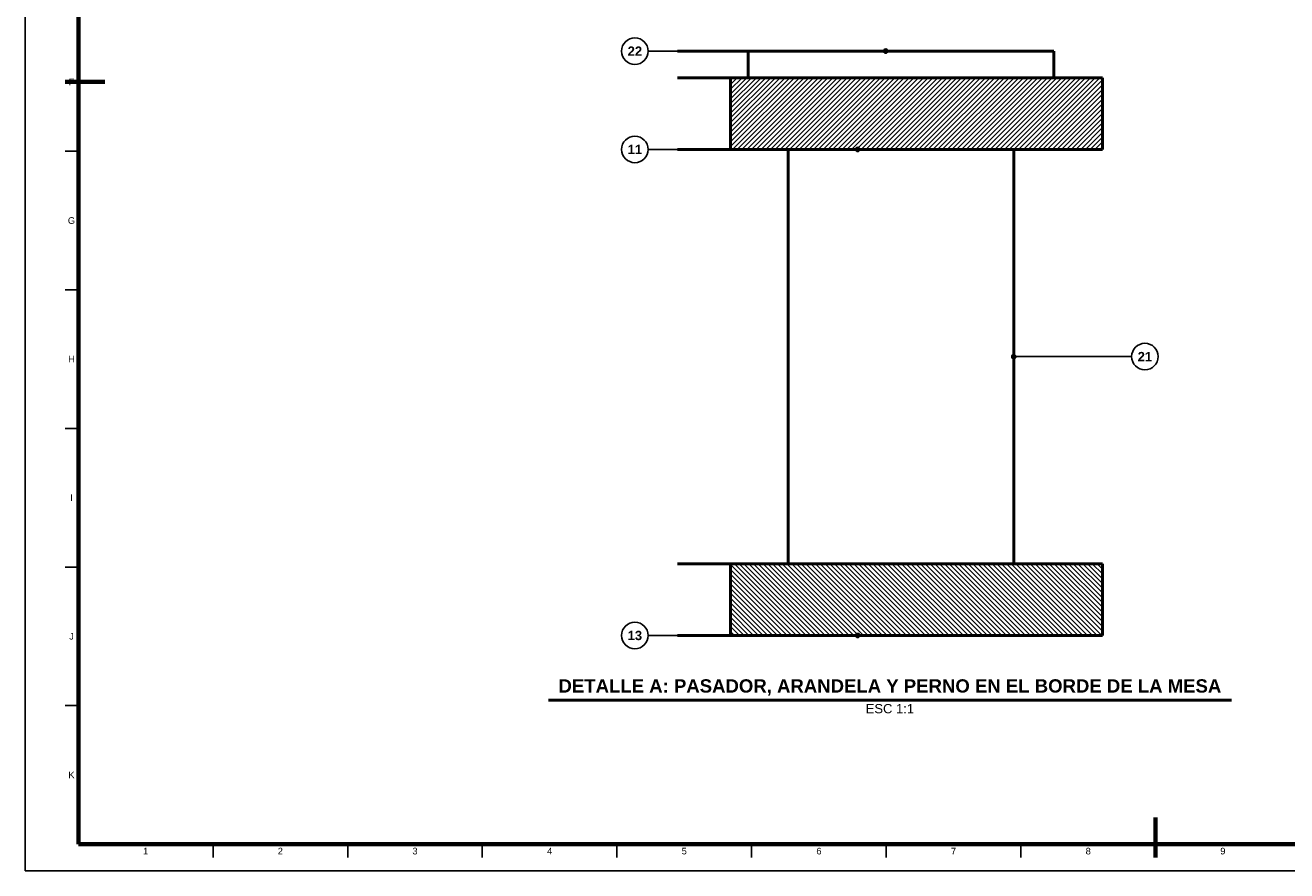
# Model space of a CAD drawing. Header units: millimetres. Extents: x 0 to 841, y 0 to 594.
# Tile 1 of 23: x 0 to 475, y 0 to 318. Entities that reach past the tile are written whole.
import ezdxf
from ezdxf.enums import TextEntityAlignment as Align

# ---------------------------------------------------------------- set-up
doc = ezdxf.new("R2010")
doc.units = ezdxf.units.MM
for name, color, linetype, lineweight in [('ACH', 7, 'CONTINUOUS', 13), ('COTA', 7, 'CONTINUOUS', 25), ('FINA', 7, 'CONTINUOUS', 25), ('MARCO', 7, 'CONTINUOUS', 70), ('TXT', 7, 'CONTINUOUS', 25), ('VIS', 7, 'CONTINUOUS', 50)]:
    doc.layers.add(name, color=color, linetype=linetype, lineweight=lineweight)
doc.styles.add('STD', font='LiberationSans-Regular.ttf')
doc.styles.add('STDB', font='LiberationSans-Bold.ttf')

msp = doc.modelspace()

# ---------------------------------------------------------------- hatches: boundary and pattern name
at = {"layer": 'ACH'}
h = msp.add_hatch(color=7, dxfattribs=at)
h.dxf.hatch_style = 1
h.paths.add_polyline_path([(324.71, 308.59), (324.48, 309.15), (323.91, 309.39), (323.35, 309.15), (323.11, 308.59), (323.35, 308.02), (323.91, 307.79), (324.48, 308.02)])
h = msp.add_hatch(dxfattribs=at)
h.set_pattern_fill('ANSI31', scale=0.4)
h.paths.add_polyline_path([(405.5, 271.59), (265.5, 271.59), (265.5, 298.59), (405.5, 298.59)])
h = msp.add_hatch(color=7, dxfattribs=at)
h.dxf.hatch_style = 1
h.paths.add_polyline_path([(314.19, 271.59), (313.95, 272.15), (313.39, 272.39), (312.82, 272.15), (312.59, 271.59), (312.82, 271.02), (313.39, 270.79), (313.95, 271.02)])
h = msp.add_hatch(color=7, dxfattribs=at)
h.dxf.hatch_style = 1
h.paths.add_polyline_path([(372.95, 193.59), (372.72, 194.15), (372.15, 194.39), (371.59, 194.15), (371.35, 193.59), (371.59, 193.02), (372.15, 192.79), (372.72, 193.02)])
h = msp.add_hatch(dxfattribs=at)
h.set_pattern_fill('ANSI31', scale=0.4, angle=90)
h.paths.add_polyline_path([(405.5, 88.59), (265.5, 88.59), (265.5, 115.59), (405.5, 115.59)])
h = msp.add_hatch(color=7, dxfattribs=at)
h.dxf.hatch_style = 1
h.paths.add_polyline_path([(314.19, 88.59), (313.95, 89.15), (313.39, 89.39), (312.82, 89.15), (312.59, 88.59), (312.82, 88.02), (313.39, 87.79), (313.95, 88.02)])

# ---------------------------------------------------------------- linework, layer by layer
at = {"layer": 'COTA'}
for p, q in [((323.91, 308.59), (234.5, 308.59)), ((313.39, 271.59), (234.5, 271.59)), ((372.15, 193.59), (416.5, 193.59)), ((313.39, 88.59), (234.5, 88.59))]:
    msp.add_line(p, q, dxfattribs=at)
for centre in [(323.91, 308.59), (313.39, 271.59), (372.15, 193.59), (313.39, 88.59)]:
    msp.add_circle(centre, 0.8, dxfattribs=at)
at = {"layer": 'FINA'}
for p, q in [((20, 270.91), (15, 270.91)), ((20, 218.73), (15, 218.73)), ((20, 166.55), (15, 166.55)), ((20, 114.36), (15, 114.36)), ((20, 62.18), (15, 62.18)), ((70.69, 10), (70.69, 5)), ((121.38, 10), (121.38, 5)), ((172.06, 10), (172.06, 5)), ((222.75, 10), (222.75, 5)), ((273.44, 10), (273.44, 5)), ((324.12, 10), (324.12, 5)), ((374.81, 10), (374.81, 5)), ((425.5, 10), (425.5, 5))]:
    msp.add_line(p, q, dxfattribs=at)
msp.add_lwpolyline([(0, 0), (841, 0), (841, 594), (0, 594)], close=True, dxfattribs=at)
for centre in [(229.5, 308.59), (229.5, 271.59), (421.5, 193.59), (229.5, 88.59)]:
    msp.add_circle(centre, 5, dxfattribs=at)
at = {"layer": 'MARCO'}
for p, q in [((15, 297), (30, 297)), ((425.5, 5), (425.5, 20))]:
    msp.add_line(p, q, dxfattribs=at)
msp.add_lwpolyline([(20, 10), (831, 10), (831, 584), (20, 584)], close=True, dxfattribs=at)
at = {"layer": 'VIS'}
msp.add_line((196.96, 64.19), (454.04, 64.19), dxfattribs=at)
for points in [[(245.5, 308.59), (245.67, 308.59)], [(245.67, 308.59), (246.27, 308.59)], [(246.27, 308.59), (246.88, 308.59)], [(246.88, 308.59), (247.48, 308.59)], [(247.48, 308.59), (248.08, 308.59)], [(248.08, 308.59), (248.68, 308.59)], [(248.68, 308.59), (249.28, 308.59)], [(249.28, 308.59), (249.88, 308.59)], [(249.88, 308.59), (250.49, 308.59)], [(250.49, 308.59), (251.09, 308.59)], [(251.09, 308.59), (251.69, 308.59)], [(251.69, 308.59), (252.29, 308.59)], [(252.29, 308.59), (252.89, 308.59)], [(252.89, 308.59), (253.5, 308.59)], [(253.5, 308.59), (254.1, 308.59)], [(254.1, 308.59), (254.7, 308.59)], [(254.7, 308.59), (255.3, 308.59)], [(255.3, 308.59), (255.9, 308.59)], [(255.9, 308.59), (256.5, 308.59)], [(256.5, 308.59), (257.11, 308.59)], [(257.11, 308.59), (257.71, 308.59)], [(257.71, 308.59), (258.31, 308.59)], [(258.31, 308.59), (258.91, 308.59)], [(258.91, 308.59), (259.51, 308.59)], [(259.51, 308.59), (260.12, 308.59)], [(260.12, 308.59), (260.72, 308.59)], [(260.72, 308.59), (261.32, 308.59)], [(261.32, 308.59), (261.92, 308.59)], [(261.92, 308.59), (262.52, 308.59)], [(262.52, 308.59), (263.12, 308.59)], [(263.12, 308.59), (263.73, 308.59)], [(263.73, 308.59), (264.33, 308.59)], [(264.33, 308.59), (264.93, 308.59)], [(264.93, 308.59), (265.53, 308.59)], [(265.53, 308.59), (266.13, 308.59)], [(266.13, 308.59), (266.74, 308.59)], [(266.74, 308.59), (267.34, 308.59)], [(267.34, 308.59), (267.94, 308.59)], [(267.94, 308.59), (268.54, 308.59)], [(268.54, 308.59), (269.14, 308.59)], [(269.14, 308.59), (269.75, 308.59)], [(269.75, 308.59), (270.35, 308.59)], [(270.35, 308.59), (270.95, 308.59)], [(270.95, 308.59), (271.55, 308.59)], [(271.55, 308.59), (272.15, 308.59)], [(272.15, 308.59), (272.75, 308.59)], [(272.15, 308.59), (272.15, 298.59)], [(272.75, 308.59), (273.36, 308.59)], [(273.36, 308.59), (273.96, 308.59)], [(273.96, 308.59), (274.56, 308.59)], [(274.56, 308.59), (275.16, 308.59)], [(275.16, 308.59), (275.76, 308.59)], [(275.76, 308.59), (276.37, 308.59)], [(276.37, 308.59), (276.97, 308.59)], [(276.97, 308.59), (277.57, 308.59)], [(277.57, 308.59), (278.17, 308.59)], [(278.17, 308.59), (278.78, 308.59)], [(278.78, 308.59), (279.38, 308.59)], [(279.38, 308.59), (279.98, 308.59)], [(279.98, 308.59), (280.58, 308.59)], [(280.58, 308.59), (281.18, 308.59)], [(281.18, 308.59), (281.79, 308.59)], [(281.79, 308.59), (282.39, 308.59)], [(282.39, 308.59), (282.99, 308.59)], [(282.99, 308.59), (283.59, 308.59)], [(283.59, 308.59), (284.19, 308.59)], [(284.19, 308.59), (284.8, 308.59)], [(284.8, 308.59), (285.4, 308.59)], [(285.4, 308.59), (286, 308.59)], [(286, 308.59), (286.6, 308.59)], [(286.6, 308.59), (287.2, 308.59)], [(287.2, 308.59), (287.81, 308.59)], [(287.81, 308.59), (288.41, 308.59)], [(288.41, 308.59), (289.01, 308.59)], [(289.01, 308.59), (289.61, 308.59)], [(289.61, 308.59), (290.22, 308.59)], [(290.22, 308.59), (290.82, 308.59)], [(290.82, 308.59), (291.42, 308.59)], [(291.42, 308.59), (292.02, 308.59)], [(292.02, 308.59), (292.62, 308.59)], [(292.62, 308.59), (293.23, 308.59)], [(293.23, 308.59), (293.83, 308.59)], [(293.83, 308.59), (294.43, 308.59)], [(294.43, 308.59), (295.03, 308.59)], [(295.03, 308.59), (295.63, 308.59)], [(295.63, 308.59), (296.24, 308.59)], [(296.24, 308.59), (296.84, 308.59)], [(296.84, 308.59), (297.44, 308.59)], [(297.44, 308.59), (298.04, 308.59)], [(298.04, 308.59), (298.64, 308.59)], [(298.64, 308.59), (299.25, 308.59)], [(299.25, 308.59), (299.85, 308.59)], [(299.85, 308.59), (300.45, 308.59)], [(300.45, 308.59), (301.05, 308.59)], [(301.05, 308.59), (301.65, 308.59)], [(301.65, 308.59), (302.26, 308.59)], [(302.26, 308.59), (302.86, 308.59)], [(302.86, 308.59), (303.46, 308.59)], [(303.46, 308.59), (304.06, 308.59)], [(304.06, 308.59), (304.67, 308.59)], [(304.67, 308.59), (305.27, 308.59)], [(305.27, 308.59), (305.87, 308.59)], [(305.87, 308.59), (306.47, 308.59)], [(306.47, 308.59), (307.07, 308.59)], [(307.07, 308.59), (307.68, 308.59)], [(307.68, 308.59), (308.28, 308.59)], [(308.28, 308.59), (308.88, 308.59)], [(308.88, 308.59), (309.48, 308.59)], [(309.48, 308.59), (310.08, 308.59)], [(310.08, 308.59), (310.69, 308.59)], [(310.69, 308.59), (311.29, 308.59)], [(311.29, 308.59), (311.89, 308.59)], [(311.89, 308.59), (312.49, 308.59)], [(312.49, 308.59), (313.09, 308.59)], [(313.09, 308.59), (313.7, 308.59)], [(313.7, 308.59), (314.3, 308.59)], [(314.3, 308.59), (314.9, 308.59)], [(314.9, 308.59), (315.5, 308.59)], [(315.5, 308.59), (316.11, 308.59)], [(316.11, 308.59), (316.71, 308.59)], [(316.71, 308.59), (317.31, 308.59)], [(317.31, 308.59), (317.91, 308.59)], [(317.91, 308.59), (318.51, 308.59)], [(318.51, 308.59), (319.12, 308.59)], [(319.12, 308.59), (319.72, 308.59)], [(319.72, 308.59), (320.32, 308.59)], [(320.32, 308.59), (320.92, 308.59)], [(320.92, 308.59), (321.52, 308.59)], [(321.52, 308.59), (322.13, 308.59)], [(322.13, 308.59), (322.73, 308.59)], [(322.73, 308.59), (323.33, 308.59)], [(323.33, 308.59), (323.93, 308.59)], [(323.93, 308.59), (324.53, 308.59)], [(324.53, 308.59), (325.14, 308.59)], [(325.14, 308.59), (325.74, 308.59)], [(325.74, 308.59), (326.34, 308.59)], [(326.34, 308.59), (326.94, 308.59)], [(326.94, 308.59), (327.55, 308.59)], [(327.55, 308.59), (328.15, 308.59)], [(328.15, 308.59), (328.75, 308.59)], [(328.75, 308.59), (329.35, 308.59)], [(329.35, 308.59), (329.95, 308.59)], [(329.95, 308.59), (330.56, 308.59)], [(330.56, 308.59), (331.16, 308.59)], [(331.16, 308.59), (331.76, 308.59)], [(331.76, 308.59), (332.36, 308.59)], [(332.36, 308.59), (332.96, 308.59)], [(332.96, 308.59), (333.57, 308.59)], [(333.57, 308.59), (334.17, 308.59)], [(334.17, 308.59), (334.77, 308.59)], [(334.77, 308.59), (335.37, 308.59)], [(335.37, 308.59), (335.97, 308.59)], [(335.97, 308.59), (336.58, 308.59)], [(336.58, 308.59), (337.18, 308.59)], [(337.18, 308.59), (337.78, 308.59)], [(337.78, 308.59), (338.38, 308.59)], [(338.38, 308.59), (338.98, 308.59)], [(338.98, 308.59), (339.59, 308.59)], [(339.59, 308.59), (340.19, 308.59)], [(340.19, 308.59), (340.79, 308.59)], [(340.79, 308.59), (341.39, 308.59)], [(341.39, 308.59), (342, 308.59)], [(342, 308.59), (342.6, 308.59)], [(342.6, 308.59), (343.2, 308.59)], [(343.2, 308.59), (343.8, 308.59)], [(343.8, 308.59), (344.4, 308.59)], [(344.4, 308.59), (345.01, 308.59)], [(345.01, 308.59), (345.61, 308.59)], [(345.61, 308.59), (346.21, 308.59)], [(346.21, 308.59), (346.81, 308.59)], [(346.81, 308.59), (347.41, 308.59)], [(347.41, 308.59), (348.02, 308.59)], [(348.02, 308.59), (348.62, 308.59)], [(348.62, 308.59), (349.22, 308.59)], [(349.22, 308.59), (349.82, 308.59)], [(349.82, 308.59), (350.42, 308.59)], [(350.42, 308.59), (351.03, 308.59)], [(351.03, 308.59), (351.63, 308.59)], [(351.63, 308.59), (352.23, 308.59)], [(352.23, 308.59), (352.83, 308.59)], [(352.83, 308.59), (353.44, 308.59)], [(353.44, 308.59), (354.04, 308.59)], [(354.04, 308.59), (354.64, 308.59)], [(354.64, 308.59), (355.24, 308.59)], [(355.24, 308.59), (355.84, 308.59)], [(355.84, 308.59), (356.45, 308.59)], [(356.45, 308.59), (357.05, 308.59)], [(357.05, 308.59), (357.65, 308.59)], [(357.65, 308.59), (358.25, 308.59)], [(358.25, 308.59), (358.85, 308.59)], [(358.85, 308.59), (359.46, 308.59)], [(359.46, 308.59), (360.06, 308.59)], [(360.06, 308.59), (360.66, 308.59)], [(360.66, 308.59), (361.26, 308.59)], [(361.26, 308.59), (361.86, 308.59)], [(361.86, 308.59), (362.47, 308.59)], [(362.47, 308.59), (363.07, 308.59)], [(363.07, 308.59), (363.67, 308.59)], [(363.67, 308.59), (364.27, 308.59)], [(364.27, 308.59), (364.87, 308.59)], [(364.87, 308.59), (365.48, 308.59)], [(365.48, 308.59), (366.08, 308.59)], [(366.08, 308.59), (366.68, 308.59)], [(366.68, 308.59), (367.28, 308.59)], [(367.28, 308.59), (367.89, 308.59)], [(367.89, 308.59), (368.49, 308.59)], [(368.49, 308.59), (369.09, 308.59)], [(369.09, 308.59), (369.69, 308.59)], [(369.69, 308.59), (370.29, 308.59)], [(370.29, 308.59), (370.9, 308.59)], [(370.9, 308.59), (371.5, 308.59)], [(371.5, 308.59), (372.1, 308.59)], [(372.1, 308.59), (372.7, 308.59)], [(372.7, 308.59), (373.3, 308.59)], [(373.3, 308.59), (373.91, 308.59)], [(373.91, 308.59), (374.51, 308.59)], [(374.51, 308.59), (375.11, 308.59)], [(375.11, 308.59), (375.71, 308.59)], [(375.71, 308.59), (376.31, 308.59)], [(376.31, 308.59), (376.92, 308.59)], [(376.92, 308.59), (377.52, 308.59)], [(377.52, 308.59), (378.12, 308.59)], [(378.12, 308.59), (378.72, 308.59)], [(378.72, 308.59), (379.33, 308.59)], [(379.33, 308.59), (379.93, 308.59)], [(379.93, 308.59), (380.53, 308.59)], [(380.53, 308.59), (381.13, 308.59)], [(381.13, 308.59), (381.73, 308.59)], [(381.73, 308.59), (382.34, 308.59)], [(382.34, 308.59), (382.94, 308.59)], [(382.94, 308.59), (383.54, 308.59)], [(383.54, 308.59), (384.14, 308.59)], [(384.14, 308.59), (384.74, 308.59)], [(384.74, 308.59), (385.35, 308.59)], [(385.35, 308.59), (385.95, 308.59)], [(385.95, 308.59), (386.55, 308.59)], [(386.55, 308.59), (387.15, 308.59)], [(387.15, 298.59), (387.15, 308.59)], [(265.5, 298.59), (262.06, 298.59), (258.62, 298.59), (255.18, 298.59), (251.74, 298.59), (248.3, 298.59), (245.5, 298.59)], [(405.5, 298.59), (265.5, 298.59)], [(265.5, 271.59), (265.5, 298.59)], [(405.5, 271.59), (405.5, 298.59)], [(265.5, 271.59), (262.06, 271.59), (258.62, 271.59), (255.18, 271.59), (251.74, 271.59), (248.3, 271.59), (245.5, 271.59)], [(405.5, 271.59), (265.5, 271.59)], [(287.15, 271.59), (287.15, 115.59)], [(372.15, 115.59), (372.15, 271.59)], [(265.5, 115.59), (262.06, 115.59), (258.62, 115.59), (255.18, 115.59), (251.74, 115.59), (248.3, 115.59), (245.5, 115.59)], [(405.5, 115.59), (265.5, 115.59)], [(265.5, 88.59), (265.5, 115.59)], [(405.5, 88.59), (405.5, 115.59)], [(265.5, 88.59), (262.06, 88.59), (258.62, 88.59), (255.18, 88.59), (251.74, 88.59), (248.3, 88.59), (245.5, 88.59)], [(405.5, 88.59), (265.5, 88.59)]]:
    msp.add_lwpolyline(points, dxfattribs=at)

# ---------------------------------------------------------------- texts
at = {"layer": 'TXT'}
for s, height, style, p in [('22', 3.5, 'STDB', (229.5, 308.59)), ('F', 2.5, 'STD', (17.4, 297)), ('11', 3.5, 'STDB', (229.5, 271.59)), ('G', 2.5, 'STD', (17.4, 244.82)), ('21', 3.5, 'STDB', (421.5, 193.59)), ('H', 2.5, 'STD', (17.4, 192.64)), ('I', 2.5, 'STD', (17.4, 140.45)), ('13', 3.5, 'STDB', (229.5, 88.59)), ('J', 2.5, 'STD', (17.4, 88.27)), ('K', 2.5, 'STD', (17.4, 36.09)), ('1', 2.5, 'STD', (45.34, 7.4)), ('2', 2.5, 'STD', (96.03, 7.4)), ('3', 2.5, 'STD', (146.72, 7.4)), ('4', 2.5, 'STD', (197.41, 7.4)), ('5', 2.5, 'STD', (248.09, 7.4)), ('6', 2.5, 'STD', (298.78, 7.4)), ('7', 2.5, 'STD', (349.47, 7.4)), ('8', 2.5, 'STD', (400.16, 7.4)), ('9', 2.5, 'STD', (450.84, 7.4))]:
    msp.add_text(s, height=height, dxfattribs=dict(at, style=style)).set_placement(p, align=Align.MIDDLE_CENTER)
at = {"layer": 'TXT', "style": 'STDB'}
msp.add_text('DETALLE A: PASADOR, ARANDELA Y PERNO EN EL BORDE DE LA MESA', height=5, dxfattribs=at).set_placement((325.5, 65.59), align=Align.BOTTOM_CENTER)
at = {"layer": 'TXT', "style": 'STD'}
msp.add_text('ESC 1:1', height=3.5, dxfattribs=at).set_placement((325.5, 62.79), align=Align.TOP_CENTER)

doc.saveas('drawing.dxf')
